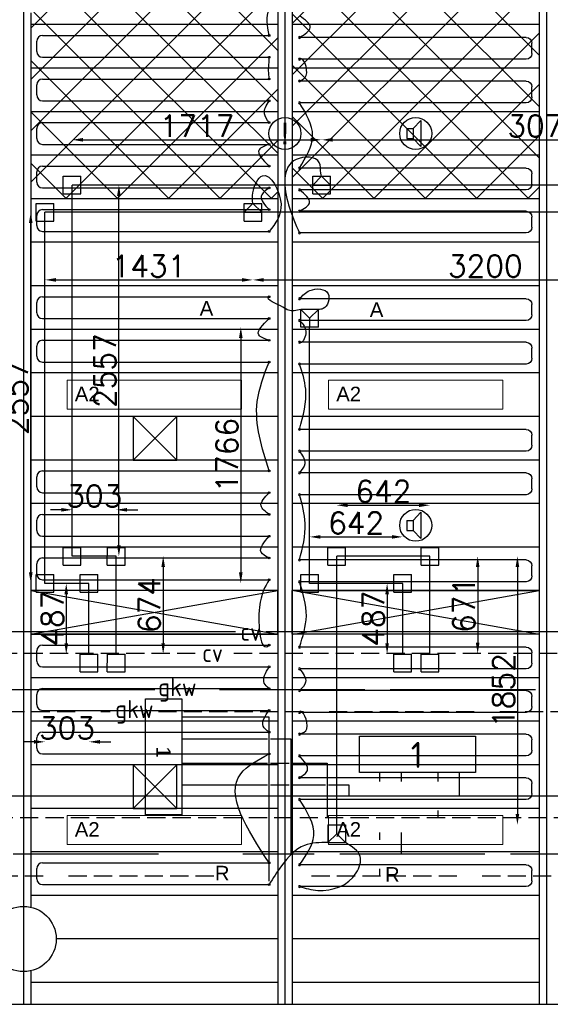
# Model space of a CAD drawing. Extents: x 7383 to 861143, y -570072 to -203000.
# Tile 11 of 30: x 443217 to 446870, y -257718 to -250934. Entities that reach past the tile are written whole.
import ezdxf
from ezdxf.enums import TextEntityAlignment as Align

# ---------------------------------------------------------------- set-up
doc = ezdxf.new("R2010")
doc.units = 0
doc.header["$LTSCALE"] = 25
for name, pattern in [('2322105', [47, 40, -7]), ('2322106', [47, 5, -2, 5, -2, 5, -2, 5, -2, 5, -2, 5, -7]), ('2322107', [2000, 1000, 1000]), ('2322108', [7, 5, -2]), ('CENTER', [50.8, 31.75, -6.35, 6.35, -6.35])]:
    doc.linetypes.add(name, pattern=pattern)
doc.layers.get('0').update_dxf_attribs({"linetype": 'CONTINUOUS'})
doc.layers.get('DEFPOINTS').update_dxf_attribs({"linetype": 'CONTINUOUS'})
for name, color, linetype in [('00kad050', 4, 'CONTINUOUS'), ('60', 7, 'CONTINUOUS'), ('KP-bandraster', 5, 'CONTINUOUS'), ('KP-koppelingen', 6, 'CONTINUOUS'), ('KP-Leiding-aansluiting-nieuw', 3, 'CONTINUOUS'), ('KP-leidingen(aanvoer)', 5, 'CONTINUOUS'), ('KP-leidingen(retour)', 1, 'CONTINUOUS'), ('KP-Lucht aanvoer', 6, 'CONTINUOUS'), ('KP-lucht centreline', 2, 'CONTINUOUS'), ('KP-maatvoering', 7, 'CONTINUOUS'), ('KP-Melders', 3, 'CONTINUOUS'), ('KP-Oppervlak', 3, 'CONTINUOUS'), ('KP-panelen', 1, 'CONTINUOUS'), ('KP-registers', 4, 'CONTINUOUS'), ('KP-slangen', 7, 'CONTINUOUS'), ('KP-tekst', 7, 'CONTINUOUS'), ('SYM-W', 7, 'CONTINUOUS'), ('WB561---_ATT', 7, 'CONTINUOUS'), ('WL$2----_STRAMIEN', 1, 'CENTER'), ('WL5501--', 130, 'CONTINUOUS'), ('WL5502--', 130, 'CONTINUOUS'), ('WL561---_AANVOER', 10, 'CONTINUOUS'), ('WL561---_RETOUR', 10, 'CONTINUOUS'), ('WT550---_CODE', 1, 'CONTINUOUS'), ('WT561---_CODE', 1, 'CONTINUOUS')]:
    doc.layers.add(name, color=color, linetype=linetype)
doc.layers.add('KP-Aluminium', color=8, linetype='CONTINUOUS', lineweight=18)
doc.layers.add('KP-Verlichting', color=2, linetype='CONTINUOUS', lineweight=18)
doc.styles.add('arial', font='ARIAL.TTF')
doc.styles.add('ISO', font='ISO.SHX')
doc.styles.add('MAATVOERING', font='iso.shx')
doc.styles.add('VERWOL-1', font='ROMANS.SHX')
doc.dimstyles.new('MARTIN', dxfattribs={"dimscale": 0, "dimtxt": 50, "dimasz": 75, "dimexe": 4, "dimexo": 4, "dimgap": 20, "dimtad": 1, "dimdec": 0, "dimrnd": 0.01, "dimzin": 1, "dimdsep": 46, "dimtxsty": 'VERWOL-1', "dimcen": -25, "dimdle": 1, "dimclrd": 7, "dimclre": 2, "dimclrt": 7, "dimadec": 0, "dimazin": 0, "dimtfac": 1, "dimtdec": 0, "dimtix": 1, "dimtofl": 0, "dimtmove": 0, "dimatfit": 3, "dimldrblk": 'OBLIQUE', "dimfxl": 0, "dimtvp": 33.333333, "dimtolj": 1, "dimtzin": 1, "dimarcsym": 0})
pattern_1 = [(45, (247312.9, -13162.46), (-176.7767, 176.7767), []), (135, (247312.9, -13162.46), (-176.7767, -176.7767), [])]

# ---------------------------------------------------------------- blocks, each defined once
blk = doc.blocks.new('A$C3C0C6C1A')
at = {"layer": 'SYM-W', "color": 2, "linetype": 'Continuous'}
blk.add_lwpolyline([(24712.8, -5451.9), (23912.8, -5451.9), (23912.8, -5201.9), (24712.8, -5201.9)], close=True, dxfattribs=at)
at = {"layer": 'WL5501--', "linetype": '2322105'}
for p, q in [((22504.6, -4883.5), (10131.9, -4883.5)), ((43924.1, -4883.5), (22806.1, -4883.5)), ((24202.3, -5515.8), (24202.3, -5451.9)), ((24202.3, -6015.8), (24202.3, -5865.8)), ((22529.2, -6015.8), (19113.9, -6015.8)), ((28301.6, -6015.8), (23109.2, -6015.8))]:
    blk.add_line(p, q, dxfattribs=at)
at = {"layer": 'WL5502--', "linetype": '2322106'}
for p, q in [((10381.3, -5033.5), (22197.1, -5033.5)), ((22528.5, -5033.5), (43774.1, -5033.5)), ((24052.3, -5515.8), (24052.3, -5451.9)), ((24052.3, -5915.8), (24052.3, -5865.8)), ((19560.2, -6165.8), (23003.2, -6165.8)), ((23583.2, -6165.8), (28811.2, -6165.8)), ((24052.3, -6165.8), (24052.3, -6115.8))]:
    blk.add_line(p, q, dxfattribs=at)
at = {"layer": 'WL561---_AANVOER', "linetype": '2322107'}
for p, q in [((23059.7, -4483.5), (11153.1, -4483.5)), ((44324.1, -4483.5), (23269.3, -4483.5)), ((24602.3, -5615.8), (24602.3, -5451.9)), ((28876.8, -5615.8), (17496.3, -5615.8))]:
    blk.add_line(p, q, dxfattribs=at)
at = {"layer": 'WL561---_RETOUR', "linetype": '2322108'}
for p, q in [((22782.1, -4633.5), (11401.5, -4633.5)), ((44174.1, -4633.5), (23003.8, -4633.5)), ((24452.3, -5451.9), (24452.3, -5515.8)), ((28876.8, -5765.8), (5754.9, -5765.8)), ((24452.3, -5715.8), (24452.3, -5765.8))]:
    blk.add_line(p, q, dxfattribs=at)
at = {"layer": '60', "color": 1, "linetype": 'Continuous', "style": 'ISO'}
blk.add_text('1', height=180, dxfattribs=at).set_placement((24266.5, -5421.6))
at = {"layer": 'WT550---_CODE', "color": 2, "style": 'MAATVOERING'}
for p in [(22659.1, -4883.5), (22363.1, -5034.7)]:
    blk.add_text('gkw', height=125, dxfattribs=at).set_placement(p, align=Align.MIDDLE)
at = {"layer": 'WT561---_CODE', "color": 2, "style": 'MAATVOERING'}
for p in [(23164.5, -4483.5), (22901.9, -4629.3)]:
    blk.add_text('cv', height=125, dxfattribs=at).set_placement(p, align=Align.MIDDLE)
blk = doc.blocks.new('Register A')
at = {"layer": 'KP-registers', "linetype": 'Continuous'}
for p, q in [((90, 225), (1644, 225)), ((50, 115), (50, 185)), ((90, 75), (1644, 75))]:
    blk.add_line(p, q, dxfattribs=at)
for centre in [(1650, 225), (1650, 75)]:
    blk.add_circle(centre, 6, dxfattribs=at)
for centre, start, end in [((90, 185), 90, 180), ((90, 115), 180, 270)]:
    blk.add_arc(centre, 40, start, end, dxfattribs=at)
blk = doc.blocks.new('*D47')
at = {"layer": 'DEFPOINTS', "color": 0, "linetype": 'Continuous', "transparency": 16777216}
for p in [(443881.1, -254630.7), (443881.1, -255305), (444204.7, -255305)]:
    blk.add_point(p, dxfattribs=at)
at = {"layer": 'KP-maatvoering', "color": 7, "linetype": 'Continuous', "lineweight": -2, "transparency": 16777216}
blk.add_line((444204.7, -254705.7), (444204.7, -255230), dxfattribs=at)
at = {"layer": 'KP-maatvoering', "color": 7, "linetype": 'Continuous', "transparency": 16777216}
for points in [[(444192.2, -254705.7), (444217.2, -254705.7), (444204.7, -254630.7)], [(444192.2, -255230), (444217.2, -255230), (444204.7, -255305)]]:
    blk.add_solid(points, dxfattribs=at)
at = {"layer": 'KP-maatvoering', "color": 7, "linetype": 'Continuous', "transparency": 16777216, "insert": (444109.7, -254967.9), "char_height": 150, "attachment_point": 5, "rotation": 90, "style": 'VERWOL-1'}
blk.add_mtext('\\A1;674', dxfattribs=at)
blk = doc.blocks.new('_OBLIQUE')
at = {"color": 0, "linetype": 'ByBlock'}
blk.add_line((-0.5, -0.5), (0.5, 0.5), dxfattribs=at)
blk = doc.blocks.new('*D48')
at = {"layer": 'DEFPOINTS', "color": 0, "linetype": 'Continuous', "transparency": 16777216}
for p in [(443578.1, -254311.2), (443578.1, -254630.7), (443881.1, -254630.7)]:
    blk.add_point(p, dxfattribs=at)
at = {"layer": 'KP-maatvoering', "color": 7, "linetype": 'Continuous', "lineweight": -2, "transparency": 16777216}
for p, q in [((443503.1, -254311.2), (443428.1, -254311.2)), ((443956.1, -254311.2), (444031.1, -254311.2))]:
    blk.add_line(p, q, dxfattribs=at)
at = {"layer": 'KP-maatvoering', "color": 7, "linetype": 'Continuous', "transparency": 16777216}
for points in [[(443503.1, -254298.7), (443503.1, -254323.7), (443578.1, -254311.2)], [(443956.1, -254298.7), (443956.1, -254323.7), (443881.1, -254311.2)]]:
    blk.add_solid(points, dxfattribs=at)
at = {"layer": 'KP-maatvoering', "color": 7, "linetype": 'Continuous', "transparency": 16777216, "insert": (443729.6, -254216.2), "char_height": 150, "attachment_point": 5, "style": 'VERWOL-1'}
blk.add_mtext('\\A1;303', dxfattribs=at)
blk = doc.blocks.new('*D49')
at = {"layer": 'DEFPOINTS', "color": 0, "linetype": 'Continuous', "transparency": 16777216}
for p in [(443693.9, -254817.9), (443537.4, -255305), (443693.9, -255305)]:
    blk.add_point(p, dxfattribs=at)
at = {"layer": 'KP-maatvoering', "color": 7, "linetype": 'Continuous', "lineweight": -2, "transparency": 16777216}
blk.add_line((443537.4, -254892.9), (443537.4, -255230), dxfattribs=at)
at = {"layer": 'KP-maatvoering', "color": 7, "linetype": 'Continuous', "transparency": 16777216}
for points in [[(443524.9, -254892.9), (443549.9, -254892.9), (443537.4, -254817.9)], [(443524.9, -255230), (443549.9, -255230), (443537.4, -255305)]]:
    blk.add_solid(points, dxfattribs=at)
at = {"layer": 'KP-maatvoering', "color": 7, "linetype": 'Continuous', "transparency": 16777216, "insert": (443442.4, -255061.5), "char_height": 150, "attachment_point": 5, "rotation": 90, "style": 'VERWOL-1'}
blk.add_mtext('\\A1;487', dxfattribs=at)
blk = doc.blocks.new('*D50')
at = {"layer": 'DEFPOINTS', "color": 0, "linetype": 'Continuous', "transparency": 16777216}
for p in [(443390.9, -254817.9), (443693.9, -254817.9), (443390.9, -255909.9)]:
    blk.add_point(p, dxfattribs=at)
at = {"layer": 'KP-maatvoering', "color": 7, "linetype": 'Continuous', "lineweight": -2, "transparency": 16777216}
for p, q in [((443315.9, -255909.9), (443240.9, -255909.9)), ((443768.9, -255909.9), (443843.9, -255909.9))]:
    blk.add_line(p, q, dxfattribs=at)
at = {"layer": 'KP-maatvoering', "color": 7, "linetype": 'Continuous', "transparency": 16777216}
for points in [[(443315.9, -255897.4), (443315.9, -255922.4), (443390.9, -255909.9)], [(443768.9, -255897.4), (443768.9, -255922.4), (443693.9, -255909.9)]]:
    blk.add_solid(points, dxfattribs=at)
at = {"layer": 'KP-maatvoering', "color": 7, "linetype": 'Continuous', "transparency": 16777216, "insert": (443542.4, -255814.9), "char_height": 150, "attachment_point": 5, "style": 'VERWOL-1'}
blk.add_mtext('\\A1;303', dxfattribs=at)
blk = doc.blocks.new('*D51')
at = {"layer": 'DEFPOINTS', "color": 0, "linetype": 'Continuous', "transparency": 16777216}
for p in [(443578.1, -252073.4), (443899.8, -252073.4), (443578.1, -254630.7)]:
    blk.add_point(p, dxfattribs=at)
at = {"layer": 'KP-maatvoering', "color": 7, "linetype": 'Continuous', "lineweight": -2, "transparency": 16777216}
blk.add_line((443899.8, -254555.7), (443899.8, -252148.4), dxfattribs=at)
at = {"layer": 'KP-maatvoering', "color": 7, "linetype": 'Continuous', "transparency": 16777216}
for points in [[(443887.3, -252148.4), (443912.3, -252148.4), (443899.8, -252073.4)], [(443887.3, -254555.7), (443912.3, -254555.7), (443899.8, -254630.7)]]:
    blk.add_solid(points, dxfattribs=at)
at = {"layer": 'KP-maatvoering', "color": 7, "linetype": 'Continuous', "transparency": 16777216, "insert": (443804.8, -253352.1), "char_height": 150, "attachment_point": 5, "rotation": 90, "style": 'VERWOL-1'}
blk.add_mtext('\\A1;2557', dxfattribs=at)
blk = doc.blocks.new('*D52')
at = {"layer": 'DEFPOINTS', "color": 0, "linetype": 'Continuous', "transparency": 16777216}
for p in [(443293.1, -252260.6), (443390.9, -252260.6), (443390.9, -254817.9)]:
    blk.add_point(p, dxfattribs=at)
at = {"layer": 'KP-maatvoering', "color": 7, "linetype": 'Continuous', "lineweight": -2, "transparency": 16777216}
blk.add_line((443293.1, -254742.9), (443293.1, -252335.6), dxfattribs=at)
at = {"layer": 'KP-maatvoering', "color": 7, "linetype": 'Continuous', "transparency": 16777216}
for points in [[(443280.6, -252335.6), (443305.6, -252335.6), (443293.1, -252260.6)], [(443280.6, -254742.9), (443305.6, -254742.9), (443293.1, -254817.9)]]:
    blk.add_solid(points, dxfattribs=at)
at = {"layer": 'KP-maatvoering', "color": 7, "linetype": 'Continuous', "transparency": 16777216, "insert": (443198.1, -253539.3), "char_height": 150, "attachment_point": 5, "rotation": 90, "style": 'VERWOL-1'}
blk.add_mtext('\\A1;2557', dxfattribs=at)
blk = doc.blocks.new('*D53')
at = {"layer": 'DEFPOINTS', "color": 0, "linetype": 'Continuous', "transparency": 16777216}
for p in [(443390.9, -252260.6), (444822.1, -252321.4), (444822.1, -252727.2)]:
    blk.add_point(p, dxfattribs=at)
at = {"layer": 'KP-maatvoering', "color": 7, "linetype": 'Continuous', "lineweight": -2, "transparency": 16777216}
blk.add_line((443465.9, -252727.2), (444747.1, -252727.2), dxfattribs=at)
at = {"layer": 'KP-maatvoering', "color": 7, "linetype": 'Continuous', "transparency": 16777216}
for points in [[(443465.9, -252714.7), (443465.9, -252739.7), (443390.9, -252727.2)], [(444747.1, -252714.7), (444747.1, -252739.7), (444822.1, -252727.2)]]:
    blk.add_solid(points, dxfattribs=at)
at = {"layer": 'KP-maatvoering', "color": 7, "linetype": 'Continuous', "transparency": 16777216, "insert": (444106.5, -252632.2), "char_height": 150, "attachment_point": 5, "style": 'VERWOL-1'}
blk.add_mtext('\\A1;1431', dxfattribs=at)
blk = doc.blocks.new('*D54')
at = {"layer": 'DEFPOINTS', "color": 0, "linetype": 'Continuous', "transparency": 16777216}
for p in [(448022.2, -252260.6), (444822.1, -252321.4), (448022.2, -252727.2)]:
    blk.add_point(p, dxfattribs=at)
at = {"layer": 'KP-maatvoering', "color": 7, "linetype": 'Continuous', "lineweight": -2, "transparency": 16777216}
blk.add_line((444897.1, -252727.2), (447947.2, -252727.2), dxfattribs=at)
at = {"layer": 'KP-maatvoering', "color": 7, "linetype": 'Continuous', "transparency": 16777216}
for points in [[(444897.1, -252714.7), (444897.1, -252739.7), (444822.1, -252727.2)], [(447947.2, -252714.7), (447947.2, -252739.7), (448022.2, -252727.2)]]:
    blk.add_solid(points, dxfattribs=at)
at = {"layer": 'KP-maatvoering', "color": 7, "linetype": 'Continuous', "transparency": 16777216, "insert": (446422.1, -252632.2), "char_height": 150, "attachment_point": 5, "style": 'VERWOL-1'}
blk.add_mtext('\\A1;3200', dxfattribs=at)
blk = doc.blocks.new('*D55')
at = {"layer": 'DEFPOINTS', "color": 0, "linetype": 'Continuous', "transparency": 16777216}
for p in [(445295.5, -251762.1), (443578.1, -252073.4), (445295.5, -252073.4)]:
    blk.add_point(p, dxfattribs=at)
at = {"layer": 'KP-maatvoering', "color": 7, "linetype": 'Continuous', "lineweight": -2, "transparency": 16777216}
blk.add_line((443653.1, -251762.1), (445220.5, -251762.1), dxfattribs=at)
at = {"layer": 'KP-maatvoering', "color": 7, "linetype": 'Continuous', "transparency": 16777216}
for points in [[(443653.1, -251749.6), (443653.1, -251774.6), (443578.1, -251762.1)], [(445220.5, -251749.6), (445220.5, -251774.6), (445295.5, -251762.1)]]:
    blk.add_solid(points, dxfattribs=at)
at = {"layer": 'KP-maatvoering', "color": 7, "linetype": 'Continuous', "transparency": 16777216, "insert": (444436.8, -251667.1), "char_height": 150, "attachment_point": 5, "style": 'VERWOL-1'}
blk.add_mtext('\\A1;1717', dxfattribs=at)
blk = doc.blocks.new('*D56')
at = {"layer": 'DEFPOINTS', "color": 0, "linetype": 'Continuous', "transparency": 16777216}
for p in [(448365.9, -251762.1), (445295.5, -252073.4), (448365.9, -252073.4)]:
    blk.add_point(p, dxfattribs=at)
at = {"layer": 'KP-maatvoering', "color": 7, "linetype": 'Continuous', "lineweight": -2, "transparency": 16777216}
blk.add_line((445370.5, -251762.1), (448290.9, -251762.1), dxfattribs=at)
at = {"layer": 'KP-maatvoering', "color": 7, "linetype": 'Continuous', "transparency": 16777216}
for points in [[(445370.5, -251749.6), (445370.5, -251774.6), (445295.5, -251762.1)], [(448290.9, -251749.6), (448290.9, -251774.6), (448365.9, -251762.1)]]:
    blk.add_solid(points, dxfattribs=at)
at = {"layer": 'KP-maatvoering', "color": 7, "linetype": 'Continuous', "transparency": 16777216, "insert": (446830.7, -251667.1), "char_height": 150, "attachment_point": 5, "style": 'VERWOL-1'}
blk.add_mtext('\\A1;3070', dxfattribs=at)
blk = doc.blocks.new('*D57')
at = {"layer": 'DEFPOINTS', "color": 0, "linetype": 'Continuous', "transparency": 16777216}
for p in [(445212.4, -253052.4), (444739, -254817.9), (445212.4, -254817.9)]:
    blk.add_point(p, dxfattribs=at)
at = {"layer": 'KP-maatvoering', "color": 7, "linetype": 'Continuous', "lineweight": -2, "transparency": 16777216}
blk.add_line((444739, -253127.4), (444739, -254742.9), dxfattribs=at)
at = {"layer": 'KP-maatvoering', "color": 7, "linetype": 'Continuous', "transparency": 16777216}
for points in [[(444726.5, -253127.4), (444751.5, -253127.4), (444739, -253052.4)], [(444726.5, -254742.9), (444751.5, -254742.9), (444739, -254817.9)]]:
    blk.add_solid(points, dxfattribs=at)
at = {"layer": 'KP-maatvoering', "color": 7, "linetype": 'Continuous', "transparency": 16777216, "insert": (444644, -253935.2), "char_height": 150, "attachment_point": 5, "rotation": 90, "style": 'VERWOL-1'}
blk.add_mtext('\\A1;1766', dxfattribs=at)
blk = doc.blocks.new('*D58')
at = {"layer": 'DEFPOINTS', "color": 0, "linetype": 'Continuous', "transparency": 16777216}
for p in [(445399.6, -254630.7), (445399.6, -256482.4), (446643.4, -256482.4)]:
    blk.add_point(p, dxfattribs=at)
at = {"layer": 'KP-maatvoering', "color": 7, "linetype": 'Continuous', "lineweight": -2, "transparency": 16777216}
blk.add_line((446643.4, -254705.7), (446643.4, -256407.4), dxfattribs=at)
at = {"layer": 'KP-maatvoering', "color": 7, "linetype": 'Continuous', "transparency": 16777216}
for points in [[(446630.9, -254705.7), (446655.9, -254705.7), (446643.4, -254630.7)], [(446630.9, -256407.4), (446655.9, -256407.4), (446643.4, -256482.4)]]:
    blk.add_solid(points, dxfattribs=at)
at = {"layer": 'KP-maatvoering', "color": 7, "linetype": 'Continuous', "transparency": 16777216, "insert": (446548.4, -255556.6), "char_height": 150, "attachment_point": 5, "rotation": 90, "style": 'VERWOL-1'}
blk.add_mtext('\\A1;1852', dxfattribs=at)
blk = doc.blocks.new('*D59')
at = {"layer": 'DEFPOINTS', "color": 0, "linetype": 'Continuous', "transparency": 16777216}
for p in [(446041.4, -254630.7), (446041.4, -255301.7), (446369.8, -255301.7)]:
    blk.add_point(p, dxfattribs=at)
at = {"layer": 'KP-maatvoering', "color": 7, "linetype": 'Continuous', "lineweight": -2, "transparency": 16777216}
blk.add_line((446369.8, -254705.7), (446369.8, -255226.7), dxfattribs=at)
at = {"layer": 'KP-maatvoering', "color": 7, "linetype": 'Continuous', "transparency": 16777216}
for points in [[(446357.3, -254705.7), (446382.3, -254705.7), (446369.8, -254630.7)], [(446357.3, -255226.7), (446382.3, -255226.7), (446369.8, -255301.7)]]:
    blk.add_solid(points, dxfattribs=at)
at = {"layer": 'KP-maatvoering', "color": 7, "linetype": 'Continuous', "transparency": 16777216, "insert": (446274.8, -254966.2), "char_height": 150, "attachment_point": 5, "rotation": 90, "style": 'VERWOL-1'}
blk.add_mtext('\\A1;671', dxfattribs=at)
blk = doc.blocks.new('*D60')
at = {"layer": 'DEFPOINTS', "color": 0, "linetype": 'Continuous', "transparency": 16777216}
for p in [(446041.4, -254279.5), (445399.6, -254630.7), (446041.4, -254630.7)]:
    blk.add_point(p, dxfattribs=at)
at = {"layer": 'KP-maatvoering', "color": 7, "linetype": 'Continuous', "lineweight": -2, "transparency": 16777216}
blk.add_line((445474.6, -254279.5), (445966.4, -254279.5), dxfattribs=at)
at = {"layer": 'KP-maatvoering', "color": 7, "linetype": 'Continuous', "transparency": 16777216}
for points in [[(445474.6, -254267), (445474.6, -254292), (445399.6, -254279.5)], [(445966.4, -254267), (445966.4, -254292), (446041.4, -254279.5)]]:
    blk.add_solid(points, dxfattribs=at)
at = {"layer": 'KP-maatvoering', "color": 7, "linetype": 'Continuous', "transparency": 16777216, "insert": (445720.5, -254184.5), "char_height": 150, "attachment_point": 5, "style": 'VERWOL-1'}
blk.add_mtext('\\A1;642', dxfattribs=at)
blk = doc.blocks.new('*D61')
at = {"layer": 'DEFPOINTS', "color": 0, "linetype": 'Continuous', "transparency": 16777216}
for p in [(445854.2, -254497.7), (445212.4, -254817.9), (445854.2, -254817.9)]:
    blk.add_point(p, dxfattribs=at)
at = {"layer": 'KP-maatvoering', "color": 7, "linetype": 'Continuous', "lineweight": -2, "transparency": 16777216}
blk.add_line((445287.4, -254497.7), (445779.2, -254497.7), dxfattribs=at)
at = {"layer": 'KP-maatvoering', "color": 7, "linetype": 'Continuous', "transparency": 16777216}
for points in [[(445287.4, -254485.2), (445287.4, -254510.2), (445212.4, -254497.7)], [(445779.2, -254485.2), (445779.2, -254510.2), (445854.2, -254497.7)]]:
    blk.add_solid(points, dxfattribs=at)
at = {"layer": 'KP-maatvoering', "color": 7, "linetype": 'Continuous', "transparency": 16777216, "insert": (445533.3, -254402.7), "char_height": 150, "attachment_point": 5, "style": 'VERWOL-1'}
blk.add_mtext('\\A1;642', dxfattribs=at)
blk = doc.blocks.new('*D62')
at = {"layer": 'DEFPOINTS', "color": 0, "linetype": 'Continuous', "transparency": 16777216}
for p in [(445854.2, -254817.9), (445746.2, -255305), (445854.2, -255305)]:
    blk.add_point(p, dxfattribs=at)
at = {"layer": 'KP-maatvoering', "color": 7, "linetype": 'Continuous', "lineweight": -2, "transparency": 16777216}
blk.add_line((445746.2, -254892.9), (445746.2, -255230), dxfattribs=at)
at = {"layer": 'KP-maatvoering', "color": 7, "linetype": 'Continuous', "transparency": 16777216}
for points in [[(445733.7, -254892.9), (445758.7, -254892.9), (445746.2, -254817.9)], [(445733.7, -255230), (445758.7, -255230), (445746.2, -255305)]]:
    blk.add_solid(points, dxfattribs=at)
at = {"layer": 'KP-maatvoering', "color": 7, "linetype": 'Continuous', "transparency": 16777216, "insert": (445651.2, -255061.5), "char_height": 150, "attachment_point": 5, "rotation": 90, "style": 'VERWOL-1'}
blk.add_mtext('\\A1;487', dxfattribs=at)

msp = doc.modelspace()

# ---------------------------------------------------------------- hatches: boundary and pattern name
at = {"layer": 'KP-Aluminium', "linetype": 'Continuous'}
h = msp.add_hatch(dxfattribs=at)
h.set_pattern_fill('ANSI37', color=256, scale=2000)
h.set_pattern_definition(pattern_1)
h.paths.add_polyline_path([(444993.1, -250218.2), (443293.1, -250218.2), (443293.1, -250368.2), (444993.1, -250368.2)])
h.paths.add_polyline_path([(444993.1, -250368.2), (443293.1, -250368.2), (443293.1, -250448.8, -0.350001), (443468.1, -250668.2), (444993.1, -250668.2)])
h.paths.add_polyline_path([(444993.1, -250668.2), (443468.1, -250668.2, -0.350001), (443293.1, -250887.6), (443293.1, -250968.2), (444993.1, -250968.2)])
h.paths.add_polyline_path([(444993.1, -250968.2), (443293.1, -250968.2), (443293.1, -251268.2), (444993.1, -251268.2)])
h.paths.add_polyline_path([(444993.1, -251268.2), (443293.1, -251268.2), (443293.1, -251568.2), (444993.1, -251568.2)])
h.paths.add_polyline_path([(444993.1, -251568.2), (443293.1, -251568.2), (443293.1, -251868.2), (444993.1, -251868.2)])
h.paths.add_polyline_path([(444993.1, -251868.2), (443293.1, -251868.2), (443293.1, -252168.2), (444993.1, -252168.2)])
h = msp.add_hatch(dxfattribs=at)
h.set_pattern_fill('ANSI37', color=256, scale=2000)
h.set_pattern_definition(pattern_1)
h.paths.add_polyline_path([(446793.1, -250218.2), (445093.1, -250218.2), (445093.1, -250368.2), (446793.1, -250368.2)])
h.paths.add_polyline_path([(446793.1, -250368.2), (445093.1, -250368.2), (445093.1, -250668.2), (446793.1, -250668.2)])
h.paths.add_polyline_path([(446793.1, -250668.2), (445093.1, -250668.2), (445093.1, -250968.2), (446793.1, -250968.2)])
h.paths.add_polyline_path([(446793.1, -250968.2), (445093.1, -250968.2), (445093.1, -251268.2), (446793.1, -251268.2)])
h.paths.add_polyline_path([(446793.1, -251268.2), (445093.1, -251268.2), (445093.1, -251568.2), (446793.1, -251568.2)])
h.paths.add_polyline_path([(446793.1, -251568.2), (445093.1, -251568.2), (445093.1, -251868.2), (446793.1, -251868.2)])
h.paths.add_polyline_path([(446793.1, -251868.2), (445093.1, -251868.2), (445093.1, -252168.2), (446793.1, -252168.2)])

# ---------------------------------------------------------------- linework, layer by layer
at = {"layer": '00kad050', "linetype": 'Continuous'}
for p, q in [((444332.9, -255738.3), (444932.5, -255738.3)), ((444932.5, -255738.3), (444932.5, -256868.8)), ((444332.9, -255888.3), (444922.5, -255888.3)), ((444942.5, -255888.3), (445082.5, -255888.3)), ((445082.5, -255888.3), (445082.5, -256684))]:
    msp.add_line(p, q, dxfattribs=at)
at = {"layer": 'KP-bandraster', "linetype": 'Continuous'}
for p, q in [((444993.1, -250218.2), (444993.1, -257718.2)), ((445093.1, -250218.2), (445093.1, -257718.2)), ((446793.1, -250218.2), (446793.1, -257718.2)), ((443293.1, -250887.6), (443293.1, -257048.8)), ((443293.1, -257487.6), (443293.1, -257718.2))]:
    msp.add_line(p, q, dxfattribs=at)
msp.add_circle((443243.1, -257268.2), 225, dxfattribs=at)
at = {"layer": 'KP-koppelingen', "linetype": 'Continuous'}
for p, q in [((443517.3, -252134.2), (443517.3, -252012.6)), ((443517.3, -252012.6), (443638.9, -252012.6)), ((443638.9, -252134.3), (443638.9, -252012.6)), ((445234.6, -252012.7), (445356.3, -252012.6)), ((445234.7, -252134.3), (445234.6, -252012.7)), ((445295.5, -252012.6), (445234.7, -252073.5)), ((445356.3, -252073.4), (445295.5, -252012.6)), ((445356.4, -252134.2), (445356.3, -252012.6)), ((445234.7, -252073.5), (445356.3, -252073.4)), ((443517.3, -252134.2), (443638.9, -252134.3)), ((445234.7, -252134.3), (445356.4, -252134.2)), ((443330.1, -252321.4), (443330.1, -252199.8)), ((443330.1, -252199.8), (443451.7, -252199.8)), ((443451.7, -252321.5), (443451.7, -252199.8)), ((444761.2, -252199.9), (444882.8, -252199.8)), ((444822, -252199.8), (444761.2, -252260.7)), ((444761.3, -252321.5), (444761.2, -252199.9)), ((444882.8, -252260.6), (444822, -252199.8)), ((444882.9, -252321.4), (444882.8, -252199.8)), ((444761.2, -252260.7), (444882.8, -252260.6)), ((443330.1, -252321.4), (443451.7, -252321.5)), ((444761.3, -252321.5), (444882.9, -252321.4)), ((445151.6, -253052.4), (445151.6, -252930.8)), ((445273.3, -252930.8), (445151.6, -252930.8)), ((445151.6, -252930.8), (445212.4, -252991.6)), ((445212.4, -252991.6), (445273.3, -252930.8)), ((445273.2, -253052.5), (445273.3, -252930.8)), ((445212.4, -252991.6), (445212.4, -253052.4)), ((445273.2, -253052.5), (445151.6, -253052.4)), ((443517.3, -254691.6), (443517.3, -254569.9)), ((443517.3, -254569.9), (443638.9, -254569.9)), ((443638.9, -254691.6), (443638.9, -254569.9)), ((443820.2, -254691.6), (443820.3, -254569.9)), ((443820.3, -254569.9), (443941.9, -254569.9)), ((443941.9, -254691.6), (443941.9, -254569.9)), ((445338.8, -254691.6), (445338.8, -254569.9)), ((445338.8, -254569.9), (445460.4, -254569.9)), ((445460.4, -254691.6), (445460.4, -254569.9)), ((445980.5, -254691.6), (445980.5, -254569.9)), ((445980.5, -254569.9), (446102.2, -254569.9)), ((446102.2, -254691.6), (446102.2, -254569.9)), ((443517.3, -254691.6), (443638.9, -254691.6)), ((443820.2, -254691.6), (443941.9, -254691.6)), ((445338.8, -254691.6), (445460.4, -254691.6)), ((445980.5, -254691.6), (446102.2, -254691.6)), ((443330.1, -254878.8), (443330.1, -254757.1)), ((443330.1, -254757.1), (443451.7, -254757.1)), ((443451.7, -254878.8), (443451.7, -254757.1)), ((443633, -254878.8), (443633.1, -254757.1)), ((443633.1, -254757.1), (443754.7, -254757.1)), ((443754.7, -254878.8), (443754.7, -254757.1)), ((445151.6, -254878.8), (445151.6, -254757.1)), ((445151.6, -254757.1), (445273.2, -254757.1)), ((445273.2, -254878.8), (445273.2, -254757.1)), ((445793.3, -254878.8), (445793.3, -254757.1)), ((445793.3, -254757.1), (445915, -254757.1)), ((445915, -254878.8), (445915, -254757.1)), ((443330.1, -254878.8), (443451.7, -254878.8)), ((443633, -254878.8), (443754.7, -254878.8)), ((445151.6, -254878.8), (445273.2, -254878.8)), ((445793.3, -254878.8), (445915, -254878.8)), ((443633, -255426.6), (443633.1, -255305)), ((443633.1, -255305), (443754.7, -255305)), ((443754.7, -255426.6), (443754.7, -255305)), ((443820.2, -255426.6), (443820.3, -255305)), ((443820.3, -255305), (443941.9, -255305)), ((443941.9, -255426.6), (443941.9, -255305)), ((445793.3, -255426.6), (445793.3, -255305)), ((445793.3, -255305), (445915, -255305)), ((445915, -255426.6), (445915, -255305)), ((445980.5, -255426.6), (445980.5, -255305)), ((445980.5, -255305), (446102.2, -255305)), ((446102.2, -255426.6), (446102.2, -255305)), ((443633, -255426.6), (443754.7, -255426.6)), ((443820.2, -255426.6), (443941.9, -255426.6)), ((445793.3, -255426.6), (445915, -255426.6)), ((445980.5, -255426.6), (446102.2, -255426.6)), ((445338.8, -256482.4), (445338.7, -256604)), ((445338.8, -256482.4), (445460.4, -256482.5)), ((445399.5, -256543.3), (445399.6, -256482.4)), ((445460.4, -256482.5), (445460.3, -256604.1)), ((445399.5, -256543.3), (445338.7, -256604)), ((445460.3, -256604.1), (445399.5, -256543.3)), ((445338.7, -256604), (445460.3, -256604.1))]:
    msp.add_line(p, q, dxfattribs=at)
at = {"layer": 'KP-Leiding-aansluiting-nieuw', "linetype": 'Continuous'}
for p, q in [((444082.9, -256412.9), (444082.9, -255612.9)), ((444082.9, -255612.9), (444332.9, -255612.9)), ((444332.9, -255612.9), (444332.9, -256412.9)), ((444332.9, -256412.9), (444082.9, -256412.9))]:
    msp.add_line(p, q, dxfattribs=at)
at = {"layer": 'KP-leidingen(aanvoer)', "linetype": 'Continuous'}
for p, q in [((443390.9, -254817.9), (443390.9, -252260.6)), ((448022.2, -252260.6), (443390.9, -252260.6)), ((445212.4, -254817.9), (445212.4, -253052.4)), ((443693.9, -254817.9), (443390.9, -254817.9)), ((443693.9, -255305), (443693.9, -254817.9)), ((445854.2, -254817.9), (445212.4, -254817.9)), ((445854.2, -255305), (445854.2, -254817.9))]:
    msp.add_line(p, q, dxfattribs=at)
at = {"layer": 'KP-leidingen(retour)', "linetype": 'Continuous'}
for p, q in [((443578.1, -254630.7), (443578.1, -252073.4)), ((448365.9, -252073.4), (443578.1, -252073.4)), ((443881.1, -254630.7), (443578.1, -254630.7)), ((443881.1, -255305), (443881.1, -254630.7)), ((446041.4, -254630.7), (445399.6, -254630.7)), ((445399.6, -256482.4), (445399.6, -254630.7)), ((446041.4, -255305), (446041.4, -254630.7))]:
    msp.add_line(p, q, dxfattribs=at)
at = {"layer": 'KP-Lucht aanvoer', "linetype": 'Continuous'}
for p, q in [((443999.1, -253668.2), (443998.9, -253968.2)), ((443998.9, -253968.2), (444298.8, -253668.2)), ((444298.8, -253668.2), (443999.1, -253668.2)), ((443999.1, -253668.2), (444298.9, -253968.2)), ((444298.9, -253968.2), (444298.8, -253668.2)), ((443998.9, -253968.2), (444298.9, -253968.2)), ((443293.1, -254868.2), (443293.1, -255168.2)), ((444993.1, -254868.2), (443293.1, -254868.2)), ((443293.1, -254868.2), (444993.1, -255168.2)), ((443293.1, -255168.2), (444993.1, -254868.2)), ((444993.1, -255168.2), (444993.1, -254868.2)), ((445093.1, -255168.2), (445093.1, -254868.2)), ((445104.5, -254868.2), (446793.1, -254868.2)), ((445104.5, -254868.2), (446793.1, -255168.2)), ((445104.5, -255168.2), (446793.1, -254868.2)), ((446793.1, -254868.2), (446793.1, -255168.2)), ((443293.1, -255168.2), (444993.1, -255168.2)), ((446793.1, -255168.2), (445104.5, -255168.2)), ((443998.9, -256068.2), (443998.7, -256368.2)), ((443998.7, -256368.2), (444298.6, -256068.2)), ((444298.6, -256068.2), (443998.9, -256068.2)), ((443998.9, -256068.2), (444298.7, -256368.2)), ((444298.7, -256368.2), (444298.6, -256068.2)), ((443998.7, -256368.2), (444298.7, -256368.2))]:
    msp.add_line(p, q, dxfattribs=at)
at = {"layer": 'KP-lucht centreline', "linetype": 'Continuous'}
for p, q in [((443243.1, -250218.2), (443243.1, -257718.2)), ((445043.1, -250218.2), (445043.1, -257718.2)), ((446843.1, -250218.2), (446843.1, -257718.2))]:
    msp.add_line(p, q, dxfattribs=at)
at = {"layer": 'KP-maatvoering', "linetype": 'Continuous'}
msp.add_line((445104.5, -254868.2), (446793.1, -254868.2), dxfattribs=at)
at = {"layer": 'KP-Melders', "linetype": 'Continuous'}
for p, q in [((445926.2, -251683.7), (445978.3, -251628.4)), ((445978.3, -251628.4), (445978.3, -251809.1)), ((445883.2, -251683.7), (445926.2, -251683.7)), ((445883.2, -251683.7), (445883.2, -251753.7)), ((445926.2, -251683.7), (445926.2, -251753.7)), ((445883.2, -251753.7), (445926.2, -251753.7)), ((445883.2, -251753.7), (445926.2, -251753.7)), ((445926.2, -251753.7), (445978.3, -251809.1)), ((445883.2, -254383.7), (445926.2, -254383.7)), ((445883.2, -254383.7), (445883.2, -254453.7)), ((445926.2, -254383.7), (445978.3, -254328.4)), ((445926.2, -254383.7), (445926.2, -254453.7)), ((445978.3, -254328.4), (445978.3, -254509.1)), ((445883.2, -254453.7), (445926.2, -254453.7)), ((445883.2, -254453.7), (445926.2, -254453.7)), ((445926.2, -254453.7), (445978.3, -254509.1))]:
    msp.add_line(p, q, dxfattribs=at)
for centre in [(445043.1, -251718.2), (445943.1, -251718.2), (445943.1, -254418.2)]:
    msp.add_circle(centre, 110, dxfattribs=at)
at = {"layer": 'KP-Oppervlak', "linetype": 'Continuous'}
msp.add_line((439693.1, -257718.2), (490493.1, -257718.2), dxfattribs=at)
at = {"layer": 'KP-panelen', "linetype": 'Continuous'}
for p, q in [((444993.1, -250968.2), (443293.1, -250968.2)), ((446793.1, -250968.2), (445093.1, -250968.2)), ((444993.1, -251268.2), (443293.1, -251268.2)), ((446793.1, -251268.2), (445093.1, -251268.2)), ((444993.1, -251568.2), (443293.1, -251568.2)), ((446793.1, -251568.2), (445093.1, -251568.2)), ((444993.1, -251868.2), (443293.1, -251868.2)), ((446793.1, -251868.2), (445093.1, -251868.2)), ((444993.1, -252168.2), (443293.1, -252168.2)), ((446793.1, -252168.2), (445093.1, -252168.2)), ((444993.1, -252468.2), (443293.1, -252468.2)), ((446793.1, -252468.2), (445093.1, -252468.2)), ((444993.1, -252768.2), (443293.1, -252768.2)), ((446793.1, -252768.2), (445093.1, -252768.2)), ((444993.1, -253068.2), (443293.1, -253068.2)), ((446793.1, -253068.2), (445093.1, -253068.2)), ((444993.1, -253368.2), (443293.1, -253368.2)), ((446793.1, -253368.2), (445093.1, -253368.2)), ((444993.1, -253668.2), (443293.1, -253668.2)), ((446793.1, -253668.2), (445093.1, -253668.2)), ((444993.1, -253968.2), (443293.1, -253968.2)), ((446793.1, -253968.2), (445093.1, -253968.2)), ((444993.1, -254268.2), (443293.1, -254268.2)), ((446793.1, -254268.2), (445093.1, -254268.2)), ((444993.1, -254568.2), (443293.1, -254568.2)), ((446793.1, -254568.2), (445093.1, -254568.2)), ((444993.1, -254868.2), (443293.1, -254868.2)), ((444993.1, -254868.2), (443293.1, -254868.2)), ((446793.1, -254868.2), (445093.1, -254868.2)), ((444993.1, -255168.2), (443293.1, -255168.2)), ((444993.1, -255168.2), (443293.1, -255168.2)), ((446793.1, -255168.2), (445093.1, -255168.2)), ((444993.1, -255468.2), (443293.1, -255468.2)), ((446793.1, -255468.2), (445093.1, -255468.2)), ((444993.1, -255768.2), (443293.1, -255768.2)), ((446793.1, -255768.2), (445093.1, -255768.2)), ((444993.1, -256068.2), (443293.1, -256068.2)), ((446793.1, -256068.2), (445093.1, -256068.2)), ((444993.1, -256368.2), (443293.1, -256368.2)), ((446793.1, -256368.2), (445093.1, -256368.2)), ((444993.1, -256668.2), (443293.1, -256668.2)), ((446793.1, -256668.2), (445093.1, -256668.2)), ((444993.1, -256968.2), (443293.1, -256968.2)), ((446793.1, -256968.2), (445093.1, -256968.2)), ((444993.1, -257268.2), (443468.1, -257268.2)), ((446793.1, -257268.2), (445093.1, -257268.2)), ((444993.1, -257568.2), (443293.1, -257568.2)), ((446793.1, -257568.2), (445093.1, -257568.2))]:
    msp.add_line(p, q, dxfattribs=at)
at = {"layer": 'KP-slangen', "linetype": 'Continuous'}
for points in [[(444933.9, -251043.2), (444934.9, -250865.1), (445143.2, -250756.9)], [(445143.2, -251056.9), (445217.3, -250987.9), (445143.2, -250906.9)], [(444933.9, -251193.2), (444931.1, -251228.7), (444933.9, -251343.2), (444934.9, -251347.7)], [(445143.2, -251356.9), (445189.4, -251318.6), (445143.2, -251206.9), (445138.8, -251212.2)], [(444933.9, -251643.2), (444901.9, -251582.2), (444933.9, -251493.2)], [(445143.2, -251956.9), (445233.7, -251732.9), (445143.2, -251506.9)], [(444933.9, -251793.2), (444865.2, -251830.3), (444933.9, -251943.2)], [(445295.5, -252012.6), (445290.7, -251992.7), (445279.3, -251918), (445119.7, -251897.7), (445067.8, -252210.4), (445143.2, -252403.9)], [(444822, -252199.8), (444822.1, -252126.8), (444889.2, -252009.1), (445015.9, -252204), (444933.9, -252393.2)], [(444933.9, -252093.2), (444880.3, -252149.6), (444933.9, -252243.2)], [(445143.2, -252253.9), (445212.2, -252195.2), (445143.2, -252106.9)], [(445143.2, -252856.9), (445214.4, -252800.2), (445340.5, -252822.4), (445305.2, -252925.3), (445273.3, -252930.8)], [(445151.6, -252930.8), (445067.1, -252936.4), (445028.8, -252914.2), (444933.9, -252843.2), (444939, -252839.6)], [(444933.9, -253143.2), (444862.5, -253105.9), (444933.9, -252993.2)], [(445143.2, -253006.9), (445185.8, -253097.6), (445143.2, -253156.9), (445142.4, -253156.3)], [(444933.9, -254043.2), (444852.3, -253565.4), (444933.9, -253293.2)], [(445143.2, -253756.9), (445185.8, -253480.7), (445143.2, -253306.9)], [(445143.2, -253906.9), (445179.4, -253993.3), (445143.2, -254056.9)], [(444933.9, -254343.2), (444878.5, -254283.6), (444933.9, -254193.2)], [(445143.2, -254656.9), (445182.6, -254405.6), (445143.2, -254206.9)], [(444933.9, -254643.2), (444879.1, -254603.2), (444933.9, -254493.2)], [(444933.9, -254793.2), (444867.6, -254980.9), (444933.9, -255243.2), (444935.3, -255241.7)], [(445143.2, -255256.9), (445190.3, -255042.8), (445143.2, -254806.9)], [(444933.9, -255543.2), (444900.9, -255505.4), (444933.9, -255393.2)], [(445143.2, -255406.9), (445185.2, -255498.3), (445143.2, -255556.9)], [(445143.2, -255856.9), (445194.8, -255819.1), (445143.2, -255706.9), (445142.4, -255708.6)], [(444933.9, -255843.2), (444893.2, -255801.2), (444933.9, -255693.2)], [(444933.9, -256743.2), (444738.8, -256129.5), (444933.9, -255993.2)], [(445143.2, -256156.9), (445197.5, -256107), (445143.2, -256006.9)], [(445143.2, -256756.9), (445241.8, -256556.1), (445143.2, -256306.9)], [(445338.7, -256604), (445178.4, -256623.1), (445019.8, -256764.5), (444933.9, -256893.2)], [(445143.2, -256906.9), (445269.5, -256933.1), (445534.3, -256812.9), (445560.3, -256698.7), (445460.3, -256604.1)]]:
    msp.add_spline(points, degree=3, dxfattribs=at)
at = {"layer": 'KP-Verlichting', "linetype": 'Continuous'}
for p, q in [((443543.1, -253418.2), (444743.1, -253418.2)), ((443543.1, -253418.2), (443543.1, -253618.2)), ((444743.1, -253418.2), (444743.1, -253618.2)), ((445343.1, -253418.2), (446543.1, -253418.2)), ((445343.1, -253418.2), (445343.1, -253618.2)), ((446543.1, -253418.2), (446543.1, -253618.2)), ((443543.1, -253618.2), (444743.1, -253618.2)), ((445343.1, -253618.2), (446543.1, -253618.2)), ((443543.1, -256418.2), (444743.1, -256418.2)), ((443543.1, -256418.2), (443543.1, -256618.2)), ((444743.1, -256418.2), (444743.1, -256618.2)), ((445343.1, -256418.2), (446543.1, -256418.2)), ((445343.1, -256418.2), (445343.1, -256618.2)), ((446543.1, -256418.2), (446543.1, -256618.2)), ((443543.1, -256618.2), (444743.1, -256618.2)), ((445343.1, -256618.2), (446543.1, -256618.2))]:
    msp.add_line(p, q, dxfattribs=at)
at = {"layer": 'WL$2----_STRAMIEN', "linetype": 'Continuous'}
for p, q in [((444332.9, -256056.2), (444922.5, -256056.2)), ((444942.5, -256056.2), (445072.5, -256056.2)), ((445092.5, -256056.2), (445332.5, -256056.2)), ((445332.5, -256056.2), (445332.5, -256434)), ((444332.9, -256206.2), (444922.5, -256206.2)), ((444942.5, -256206.2), (445072.5, -256206.2)), ((445092.5, -256206.2), (445322.5, -256206.2)), ((445342.5, -256206.2), (445482.5, -256206.2)), ((445482.5, -256206.2), (445482.5, -256284))]:
    msp.add_line(p, q, dxfattribs=at)

# ---------------------------------------------------------------- block references
at = {"layer": 'KP-registers', "linetype": 'Continuous'}
for p in [(443283.9, -251268.2), (443283.9, -251568.2), (443283.9, -251868.2), (443283.9, -252168.2), (443283.9, -252468.2), (443283.9, -253068.2), (443283.9, -253368.2), (443283.9, -254268.2), (443283.9, -254568.2), (443283.9, -254868.2), (443283.9, -255468.2), (443283.9, -255768.2), (443283.9, -256068.2), (443283.9, -256968.2)]:
    msp.add_blockref('Register A', p, dxfattribs=at)
at = {"layer": 'KP-registers', "linetype": 'Continuous', "xscale": -1}
for p in [(446793.2, -251281.9), (446793.2, -251581.9), (446793.2, -252181.9), (446793.2, -252478.9), (446793.2, -253081.9), (446793.2, -253381.9), (446793.2, -253981.9), (446793.2, -254281.9), (446793.2, -254881.9), (446793.2, -255481.9), (446793.2, -255781.9), (446793.2, -256081.9), (446793.2, -256381.9), (446793.2, -256981.9)]:
    msp.add_blockref('Register A', p, dxfattribs=at)
at = {"layer": 'WB561---_ATT', "linetype": 'Continuous'}
msp.add_blockref('A$C3C0C6C1A', (421643.1, -250668.2), dxfattribs=at)

# ---------------------------------------------------------------- texts
at = {"layer": 'KP-Leiding-aansluiting-nieuw', "linetype": 'Continuous', "insert": (444207.1, -255980.3), "char_height": 100, "attachment_point": 5, "rotation": 270, "style": 'arial'}
msp.add_mtext('\\A1;1', dxfattribs=at)
at = {"layer": 'KP-Melders', "linetype": 'Continuous', "insert": (445043.1, -251718.2), "char_height": 150, "attachment_point": 5, "style": 'arial'}
msp.add_mtext('\\A1;!', dxfattribs=at)
at = {"layer": 'KP-tekst', "linetype": 'Continuous', "char_height": 100, "attachment_point": 5, "style": 'arial'}
for s, insert in [('\\A1;A', (444502.8, -252922.7)), ('\\A1;A', (445673.8, -252931.8)), ('\\A1;R', (444610.9, -256814)), ('\\A1;R', (445781.9, -256823.1))]:
    msp.add_mtext(s, dxfattribs=dict(at, insert=insert))
at = {"layer": 'KP-Verlichting', "linetype": 'Continuous', "char_height": 100, "attachment_point": 5, "style": 'arial'}
for insert in [(443681.7, -253513.1), (445481.7, -253513.1), (443681.7, -256513.1), (445481.7, -256513.1)]:
    msp.add_mtext('\\A1;A2', dxfattribs=dict(at, insert=insert))

# ---------------------------------------------------------------- dimensions: what is measured, and where the dimension line sits
at = {"layer": 'KP-maatvoering', "linetype": 'Continuous'}
for base, p1, p2, picture, middle in [((445295.5, -251762.1), (443578.1, -252073.4), (445295.5, -252073.4), '*D55', (444436.8, -251667.1)), ((448365.9, -251762.1), (445295.5, -252073.4), (448365.9, -252073.4), '*D56', (446830.7, -251667.1)), ((444822.1, -252727.2), (443390.9, -252260.6), (444822.1, -252321.4), '*D53', (444106.5, -252632.2)), ((448022.2, -252727.2), (444822.1, -252321.4), (448022.2, -252260.6), '*D54', (446422.1, -252632.2)), ((443578.1, -254311.2), (443881.1, -254630.7), (443578.1, -254630.7), '*D48', (443729.6, -254216.2)), ((446041.4, -254279.5), (445399.6, -254630.7), (446041.4, -254630.7), '*D60', (445720.5, -254184.5)), ((445854.2, -254497.7), (445212.4, -254817.9), (445854.2, -254817.9), '*D61', (445533.3, -254402.7)), ((443390.9, -255909.9), (443693.9, -254817.9), (443390.9, -254817.9), '*D50', (443542.4, -255814.9))]:
    dim = msp.add_linear_dim(base=base, p1=p1, p2=p2, dimstyle='MARTIN', override={"dimscale": 1, "dimtxt": 150, "dimse1": 1, "dimse2": 1}, dxfattribs=at)
    dim.commit()
    dim.dimension.update_dxf_attribs({"geometry": picture, "text_midpoint": middle})
for base, p1, p2, picture, middle in [((443899.8, -252073.4), (443578.1, -254630.7), (443578.1, -252073.4), '*D51', (443804.8, -253352.1)), ((443293.1, -252260.6), (443390.9, -254817.9), (443390.9, -252260.6), '*D52', (443198.1, -253539.3)), ((444738.9775, -254817.9415), (445212.389, -253052.4448), (445212.389, -254817.9415), '*D57', (444643.9775, -253935.1932)), ((444204.7, -255305), (443881.1, -254630.7), (443881.1, -255305), '*D47', (444109.7, -254967.9)), ((446643.4, -256482.4), (445399.6, -254630.7), (445399.6, -256482.4), '*D58', (446548.4, -255556.6)), ((446369.8, -255301.7), (446041.4, -254630.7), (446041.4, -255301.7), '*D59', (446274.8, -254966.2)), ((443537.4, -255305), (443693.9, -254817.9), (443693.9, -255305), '*D49', (443442.4, -255061.5)), ((445746.2, -255305), (445854.2, -254817.9), (445854.2, -255305), '*D62', (445651.2, -255061.5))]:
    dim = msp.add_linear_dim(base=base, p1=p1, p2=p2, angle=90, dimstyle='MARTIN', override={"dimscale": 1, "dimtxt": 150, "dimse1": 1, "dimse2": 1}, dxfattribs=at)
    dim.commit()
    dim.dimension.update_dxf_attribs({"geometry": picture, "text_midpoint": middle})

doc.saveas('drawing.dxf')
